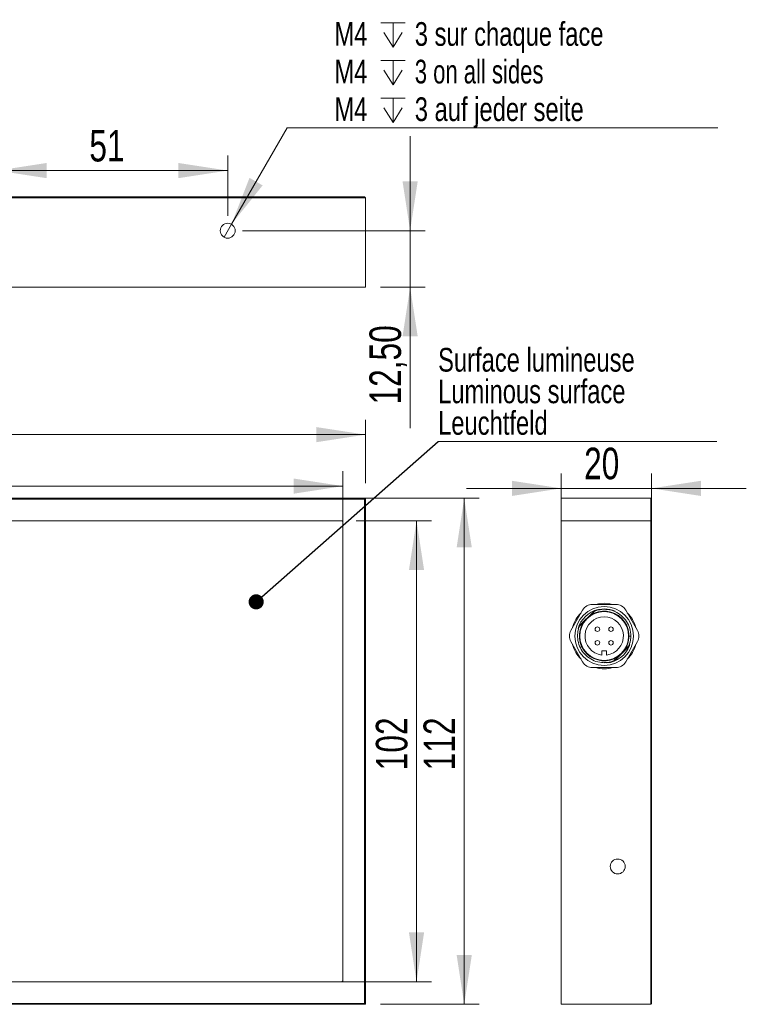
# Model space of a CAD drawing. Header units: millimetres. Extents: x 16 to 406, y 17 to 284.
# Tile 19 of 29: x 251 to 300, y 124 to 190. Entities that reach past the tile are written whole.
import ezdxf

# ---------------------------------------------------------------- set-up
doc = ezdxf.new("R2010")
doc.units = ezdxf.units.MM
doc.styles.add('SLDTEXTSTYLE0', font='TXT', dxfattribs={"width": 0.75})
doc.styles.add('SLDTEXTSTYLE1', font='TXT', dxfattribs={"width": 0.696429})
doc.dimstyles.new('SLDDIMSTYLE0', dxfattribs={"dimtxt": 2.116667, "dimasz": 3.302, "dimexe": 0, "dimexo": 0.0625, "dimgap": 0.529167, "dimtad": 1, "dimtoh": 1, "dimlfac": 3.3, "dimrnd": 1e-09, "dimzin": 12, "dimdsep": 46, "dimtxsty": 'SLDTEXTSTYLE0', "dimsah": 1, "dimcen": 0.09, "dimadec": 0, "dimazin": 0, "dimtfac": 1, "dimtofl": 0, "dimtmove": 0, "dimatfit": 3, "dimfxl": 0, "dimtolj": 1, "dimtzin": 12, "dimarcsym": 0})
doc.dimstyles.new('SLDDIMSTYLE1', dxfattribs={"dimtxt": 0, "dimasz": 1.016, "dimexe": 0, "dimexo": 0.0625, "dimgap": 0, "dimtad": 0, "dimtih": 1, "dimtoh": 1, "dimdec": 0, "dimrnd": 1e-09, "dimzin": 0, "dimdsep": 46, "dimtxsty": 'Standard', "dimblk1": 'DOT', "dimblk2": 'DOT', "dimsah": 1, "dimcen": 0.09, "dimadec": 0, "dimazin": 0, "dimtfac": 1.016, "dimtdec": 0, "dimtofl": 0, "dimtmove": 0, "dimatfit": 3, "dimldrblk": 'DOT', "dimfxl": 0, "dimtolj": 1, "dimtzin": 0, "dimarcsym": 0})
doc.dimstyles.new('SLDDIMSTYLE2', dxfattribs={"dimtxt": 2.116667, "dimasz": 3.302, "dimexe": 0, "dimexo": 0.0625, "dimgap": 0.529167, "dimtad": 1, "dimtoh": 1, "dimlfac": 3.3, "dimrnd": 1e-09, "dimzin": 12, "dimdsep": 46, "dimtxsty": 'SLDTEXTSTYLE0', "dimsah": 1, "dimcen": 0.09, "dimadec": 0, "dimazin": 0, "dimtfac": 1, "dimtofl": 0, "dimtmove": 0, "dimatfit": 3, "dimfxl": 0, "dimtolj": 1, "dimtzin": 12, "dimarcsym": 0})
doc.dimstyles.new('SLDDIMSTYLE3', dxfattribs={"dimtxt": 1.5875, "dimasz": 3.302, "dimexe": 0, "dimexo": 0.0625, "dimgap": 0.396875, "dimtad": 0, "dimtih": 1, "dimtoh": 1, "dimlfac": 3.3, "dimrnd": 1e-09, "dimzin": 12, "dimdsep": 46, "dimtxsty": 'SLDTEXTSTYLE0', "dimsah": 1, "dimcen": 0.09, "dimadec": 0, "dimazin": 0, "dimtfac": 1, "dimtmove": 0, "dimatfit": 3, "dimfxl": 0, "dimtolj": 1, "dimtzin": 12, "dimarcsym": 0})

# ---------------------------------------------------------------- blocks, each defined once
blk = doc.blocks.new('*D85')
at = {"color": 7, "linetype": 'Continuous', "lineweight": 0}
for p, q in [((273.346, 156.686), (278.402, 156.686)), ((277.402, 156.686), (277.402, 125.777)), ((273.346, 125.777), (278.402, 125.777))]:
    blk.add_line(p, q, dxfattribs=at)
for points in [[(277.402, 156.686), (276.894, 153.384), (277.91, 153.384)], [(277.402, 125.777), (277.91, 129.079), (276.894, 129.079)]]:
    blk.add_solid(points, dxfattribs=at)
at = {"color": 7, "linetype": 'Continuous', "lineweight": 0, "insert": (274.674, 139.955), "char_height": 2.1167, "attachment_point": 1, "rotation": 90, "style": 'SLDTEXTSTYLE0'}
blk.add_mtext('102', dxfattribs=at)
blk = doc.blocks.new('*D86')
at = {"color": 7, "linetype": 'Continuous', "lineweight": 0}
for p, q in [((273.467, 158.201), (281.601, 158.201)), ((280.601, 124.261), (280.601, 158.201)), ((274.982, 124.261), (281.601, 124.261))]:
    blk.add_line(p, q, dxfattribs=at)
for points in [[(280.601, 158.201), (280.093, 154.899), (281.109, 154.899)], [(280.601, 124.261), (281.109, 127.563), (280.093, 127.563)]]:
    blk.add_solid(points, dxfattribs=at)
at = {"color": 7, "linetype": 'Continuous', "lineweight": 0, "insert": (277.872, 139.955), "char_height": 2.1167, "attachment_point": 1, "rotation": 90, "style": 'SLDTEXTSTYLE0'}
blk.add_mtext('112', dxfattribs=at)
blk = doc.blocks.new('*D87')
at = {"color": 7, "linetype": 'Continuous', "lineweight": 0}
for p, q in [((210.649, 157.564), (210.649, 160.009)), ((272.467, 157.564), (272.467, 160.009)), ((272.467, 159.009), (210.649, 159.009))]:
    blk.add_line(p, q, dxfattribs=at)
for points in [[(210.649, 159.009), (213.951, 158.501), (213.951, 159.517)], [(272.467, 159.009), (269.165, 159.517), (269.165, 158.501)]]:
    blk.add_solid(points, dxfattribs=at)
at = {"color": 7, "linetype": 'Continuous', "lineweight": 0, "insert": (239.196, 161.738), "char_height": 2.1167, "attachment_point": 1, "style": 'SLDTEXTSTYLE0'}
blk.add_mtext('204', dxfattribs=at)
blk = doc.blocks.new('*D88')
at = {"color": 7, "linetype": 'Continuous', "lineweight": 0}
for p, q in [((209.134, 157.686), (209.134, 163.461)), ((273.982, 159.201), (273.982, 163.461)), ((209.134, 162.461), (273.982, 162.461))]:
    blk.add_line(p, q, dxfattribs=at)
for points in [[(209.134, 162.461), (212.436, 161.953), (212.436, 162.969)], [(273.982, 162.461), (270.68, 162.969), (270.68, 161.953)]]:
    blk.add_solid(points, dxfattribs=at)
at = {"color": 7, "linetype": 'Continuous', "lineweight": 0, "insert": (239.196, 165.19), "char_height": 2.1167, "attachment_point": 1, "style": 'SLDTEXTSTYLE0'}
blk.add_mtext('214', dxfattribs=at)
blk = doc.blocks.new('SW_NOTE_6')
at = {"color": 0, "linetype": 'Continuous', "lineweight": 0}
for p, q in [((0, 0), (18.692, 0)), ((18.692, 0), (0, 0)), ((0, 0), (18.692, 0)), ((18.692, 0), (0, 0)), ((0, 0), (18.692, 0)), ((18.692, 0), (0, 0))]:
    blk.add_line(p, q, dxfattribs=at)
at = {"color": 0, "linetype": 'Continuous', "lineweight": 0, "char_height": 1.5875, "attachment_point": 1, "style": 'SLDTEXTSTYLE0'}
for s, insert in [('Surface lumineuse', (0.003, 6.281)), ('Luminous surface', (0.003, 4.164)), ('Leuchtfeld', (0.003, 2.048))]:
    blk.add_mtext(s, dxfattribs=dict(at, insert=insert))
blk = doc.blocks.new('_DOT')
at = {"color": 0, "linetype": 'ByBlock', "lineweight": -2}
blk.add_line((-0.5, 0), (-1, 0), dxfattribs=at)
at = {"color": 0, "linetype": 'ByBlock', "const_width": 0.5}
blk.add_lwpolyline([(-0.25, 0, 1), (0.25, 0, 1)], format="xyb", close=True, dxfattribs=at)
blk = doc.blocks.new('*D94')
at = {"color": 7, "linetype": 'Continuous', "lineweight": 0}
for p, q in [((249.285, 177.135), (249.285, 181.168)), ((264.74, 177.135), (264.74, 181.168)), ((249.285, 180.168), (264.74, 180.168))]:
    blk.add_line(p, q, dxfattribs=at)
for points in [[(249.285, 180.168), (252.587, 179.66), (252.587, 180.676)], [(264.74, 180.168), (261.438, 180.676), (261.438, 179.66)]]:
    blk.add_solid(points, dxfattribs=at)
at = {"color": 7, "linetype": 'Continuous', "lineweight": 0, "insert": (255.459, 182.896), "char_height": 2.1167, "attachment_point": 1, "style": 'SLDTEXTSTYLE0'}
blk.add_mtext('51', dxfattribs=at)
blk = doc.blocks.new('*D95')
at = {"color": 7, "linetype": 'Continuous', "lineweight": 0}
for p, q in [((276.973, 176.135), (276.973, 182.485)), ((265.74, 176.135), (277.973, 176.135)), ((276.973, 176.135), (276.973, 172.347)), ((274.982, 172.347), (277.973, 172.347)), ((276.973, 172.347), (276.973, 162.897))]:
    blk.add_line(p, q, dxfattribs=at)
for points in [[(276.973, 176.135), (277.481, 179.437), (276.465, 179.437)], [(276.973, 172.347), (276.465, 169.045), (277.481, 169.045)]]:
    blk.add_solid(points, dxfattribs=at)
at = {"color": 7, "linetype": 'Continuous', "lineweight": 0, "insert": (274.245, 164.484), "char_height": 2.1167, "attachment_point": 1, "rotation": 90, "style": 'SLDTEXTSTYLE0'}
blk.add_mtext('12,50', dxfattribs=at)
blk = doc.blocks.new('SW_SYMBOL_HOLE_DEPTH')
at = {"color": 0, "linetype": 'Continuous', "lineweight": 0}
for p, q in [((0, 875), (800, 875)), ((400, 875), (400, 75)), ((100, 555), (400, 75)), ((700, 555), (400, 75))]:
    blk.add_line(p, q, dxfattribs=at)
blk = doc.blocks.new('*D97')
at = {"color": 7, "linetype": 'Continuous', "lineweight": 0}
for p, q in [((264.99, 176.568), (268.72, 183.03)), ((268.72, 183.03), (297.614, 183.03)), ((264.49, 175.702), (264.99, 176.568))]:
    blk.add_line(p, q, dxfattribs=at)
blk.add_solid([(264.99, 176.568), (267.08, 179.173), (266.201, 179.681)], dxfattribs=at)
at = {"color": 7, "linetype": 'Continuous', "lineweight": 0, "xscale": 0.002027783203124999, "yscale": 0.002027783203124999, "zscale": 0.002027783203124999}
for p in [(275.014, 188.294), (275.014, 185.772), (275.014, 183.25)]:
    blk.add_blockref('SW_SYMBOL_HOLE_DEPTH', p, dxfattribs=at)
at = {"color": 7, "linetype": 'Continuous', "lineweight": 0, "char_height": 1.5875, "attachment_point": 1}
for s, insert, style in [('3 sur chaque face', (277.285, 190.121), 'SLDTEXTSTYLE0'), ('M4', (271.895, 190.121), 'SLDTEXTSTYLE0'), ('M4', (271.895, 187.598), 'SLDTEXTSTYLE0'), ('3 on all sides', (277.285, 187.598), 'SLDTEXTSTYLE1'), ('M4', (271.895, 185.076), 'SLDTEXTSTYLE0'), ('3 auf jeder seite', (277.285, 185.076), 'SLDTEXTSTYLE0')]:
    blk.add_mtext(s, dxfattribs=dict(at, insert=insert, style=style))
blk = doc.blocks.new('*D98')
at = {"color": 7, "linetype": 'Continuous', "lineweight": 0}
for p, q in [((287.109, 157.686), (287.109, 159.858)), ((293.169, 157.686), (293.169, 159.858)), ((287.109, 158.858), (280.759, 158.858)), ((293.169, 158.858), (287.109, 158.858)), ((293.169, 158.858), (299.519, 158.858))]:
    blk.add_line(p, q, dxfattribs=at)
for points in [[(287.109, 158.858), (283.807, 159.366), (283.807, 158.35)], [(293.169, 158.858), (296.471, 158.35), (296.471, 159.366)]]:
    blk.add_solid(points, dxfattribs=at)
at = {"color": 7, "linetype": 'Continuous', "lineweight": 0, "insert": (288.64, 161.586), "char_height": 2.1167, "attachment_point": 1, "style": 'SLDTEXTSTYLE0'}
blk.add_mtext('20', dxfattribs=at)

msp = doc.modelspace()

# ---------------------------------------------------------------- linework, layer by layer
at = {"color": 7, "linetype": 'Continuous', "lineweight": 15}
for p, q in [((210.6487, 178.4073), (272.4669, 178.4073)), ((272.4669, 178.3467), (210.6487, 178.3467)), ((272.4669, 178.4073), (272.4669, 178.3467)), ((272.4669, 178.4073), (273.9214, 178.4073)), ((273.982, 178.3467), (272.4669, 178.3467)), ((273.982, 178.3467), (273.9214, 178.4073)), ((273.982, 172.3467), (273.982, 178.3467)), ((210.6487, 172.3467), (273.982, 172.3467)), ((210.6487, 158.2008), (272.4669, 158.2008)), ((272.4669, 158.1402), (210.6487, 158.1402)), ((272.4669, 158.2008), (272.4669, 158.1402)), ((272.4669, 158.1402), (272.4669, 158.2008)), ((272.4669, 158.2008), (273.982, 158.2008)), ((272.4669, 156.6856), (272.4669, 158.1402)), ((272.4669, 125.7765), (272.4669, 158.1402)), ((273.9214, 158.1402), (272.4669, 158.1402)), ((273.982, 158.2008), (273.9214, 158.1402)), ((273.9214, 156.6856), (273.9214, 158.1402)), ((273.982, 158.2008), (273.982, 156.6856)), ((287.1089, 158.2008), (287.1089, 156.6856)), ((287.1089, 158.2008), (293.1089, 158.2008)), ((293.1089, 156.6856), (293.1089, 158.2008)), ((293.1089, 158.2008), (293.1695, 158.1402)), ((293.1695, 158.1402), (293.1695, 156.6856)), ((272.4669, 156.6856), (209.1941, 156.6856)), ((210.7699, 156.6856), (272.3457, 156.6856)), ((272.4669, 156.5644), (272.4669, 125.8977)), ((273.9214, 156.6856), (273.982, 156.6856)), ((273.9214, 125.7765), (273.9214, 156.6856)), ((273.982, 156.6856), (273.982, 125.7765)), ((287.1089, 156.6856), (287.1089, 124.2614)), ((287.1089, 156.6856), (293.1089, 156.6856)), ((287.1089, 156.6856), (293.1089, 156.6856)), ((293.1089, 125.7765), (293.1089, 156.6856)), ((293.1089, 156.6856), (293.1695, 156.6856)), ((293.1695, 156.6856), (293.1089, 156.6856)), ((293.1695, 156.6856), (293.1695, 125.7765)), ((287.757, 149.3371), (288.5443, 150.7008)), ((289.2159, 150.5436), (288.4025, 149.7302)), ((289.2004, 151.0796), (290.775, 151.0796)), ((289.4519, 150.664), (289.2721, 150.5968)), ((291.431, 150.7008), (292.2183, 149.3371)), ((288.6069, 149.8917), (288.8306, 150.1154)), ((288.8306, 150.1154), (289.0543, 150.3391)), ((288.5443, 147.2159), (287.757, 148.5796)), ((292.2183, 148.5796), (291.431, 147.2159)), ((291.6543, 148.9583), (291.7755, 148.9583)), ((289.8362, 147.9735), (289.8362, 147.6794)), ((290.1392, 147.9735), (289.8362, 147.9735)), ((290.1392, 147.6794), (290.1392, 147.9735)), ((290.7595, 147.3731), (291.5729, 148.1865)), ((291.3685, 148.025), (291.1448, 147.8013)), ((291.1448, 147.8013), (290.921, 147.5776)), ((290.775, 146.8371), (289.2004, 146.8371)), ((210.6487, 125.7765), (273.9214, 125.7765)), ((272.3457, 125.7765), (210.7699, 125.7765)), ((273.9214, 125.7765), (272.4669, 125.7765)), ((273.9214, 124.322), (273.9214, 125.7765)), ((273.9214, 125.7765), (273.982, 125.7765)), ((273.982, 125.7765), (273.9214, 125.7765)), ((273.982, 125.7765), (273.982, 124.2614)), ((293.1089, 124.2614), (293.1089, 125.7765)), ((293.1695, 125.7765), (293.1089, 125.7765)), ((293.1695, 125.7765), (293.1695, 124.322)), ((210.6487, 124.322), (272.4669, 124.322)), ((272.4669, 124.2614), (210.6487, 124.2614)), ((272.4669, 124.322), (272.4669, 124.2614)), ((272.4669, 124.322), (273.9214, 124.322)), ((273.982, 124.2614), (272.4669, 124.2614)), ((273.982, 124.2614), (273.9214, 124.322)), ((287.1089, 124.2614), (293.1089, 124.2614)), ((293.1089, 124.2614), (293.1695, 124.322))]:
    msp.add_line(p, q, dxfattribs=at)
at = {"color": 7, "linetype": 'Continuous', "lineweight": 15, "flags": 128}
for points in [[(289.4157, 151.0796), (289.6062, 151.1219), (289.9877, 151.1553)], [(289.9877, 150.7765), (289.6436, 150.7437), (289.6189, 150.7387)], [(289.9877, 151.1553), (290.3692, 151.1219), (290.5596, 151.0796)], [(288.3475, 149.67), (288.2981, 149.5431), (288.2602, 149.419)], [(291.6288, 148.2491), (291.7252, 148.5368), (291.7535, 148.6784)]]:
    msp.add_lwpolyline(points, dxfattribs=at)
at = {"color": 7, "linetype": 'Continuous', "lineweight": 15}
for centre, radius in [((264.7396, 176.1346), 0.5), ((289.9877, 148.9583), 1.9697), ((289.9877, 148.9583), 1.6364), ((289.5331, 149.4129), 0.1515), ((290.4422, 149.4129), 0.1515), ((289.5331, 148.5038), 0.1515), ((290.4422, 148.5038), 0.1515), ((290.8968, 133.5038), 0.5)]:
    msp.add_circle(centre, radius, dxfattribs=at)
for centre, radius, start, end in [((272.3457, 156.5644), 0.1212, 0, 90), ((289.9877, 148.9583), 1.8182, 102.789733, 164.389322), ((289.2004, 150.322), 0.7576, 90, 150), ((289.9877, 148.9583), 1.6667, 325.942499, 124.057501), ((289.7515, 150.0079), 0.7576, 117.873136, 135), ((289.9877, 148.9583), 1.8182, 66.130723, 90), ((290.775, 150.322), 0.7576, 30, 90), ((289.9877, 148.9583), 2.197, 134.909815, 165.090185), ((289.9877, 148.9583), 1.6667, 145.942499, 304.057501), ((289.9877, 148.9583), 1.2879, 276.756327, 263.243673), ((289.9877, 148.9583), 2.197, 14.909815, 45.090185), ((288.4131, 148.9583), 0.7576, 150, 210), ((288.9381, 149.1945), 0.7576, 135, 152.349437), ((291.5623, 148.9583), 0.7576, 330, 30), ((289.9877, 148.9583), 2.197, 194.909815, 225.090185), ((289.9877, 148.9583), 1.8182, 275.323624, 339.083989), ((289.9877, 148.9583), 2.197, 314.909815, 345.090185), ((291.0372, 148.7222), 0.7576, 315, 332.349437), ((289.9877, 148.9583), 1.7879, 270, 293.373219), ((290.2238, 147.9088), 0.7576, 298.143834, 315), ((289.2004, 147.5947), 0.7576, 210, 270), ((289.9877, 148.9583), 2.197, 254.909815, 285.090185), ((290.775, 147.5947), 0.7576, 270, 330), ((272.3457, 125.8977), 0.1212, 270, 0)]:
    msp.add_arc(centre, radius, start, end, dxfattribs=at)
for points, knots in [([(289.3399, 150.6248), (289.3184, 150.6033), (289.2795, 150.5644), (289.2217, 150.5065), (289.167, 150.4518), (289.1112, 150.396), (289.0733, 150.3581), (289.0543, 150.3391)], [0, 0, 0, 0, 0.2340375, 0.4244807, 0.615289, 0.8073842, 1, 1, 1, 1]), ([(289.3399, 150.6248), (289.4612, 150.6633), (289.7441, 150.7533), (290.2214, 150.7546), (290.7221, 150.6163), (291.1637, 150.338), (291.5057, 149.9466), (291.7325, 149.4743), (291.7613, 149.1294), (291.7755, 148.9583)], [0, 0, 0, 0, 0.10994426, 0.25649481, 0.40612546, 0.55522405, 0.7020255, 0.85213766, 1, 1, 1, 1]), ([(288.6069, 149.8917), (288.558, 149.8429), (288.4845, 149.7693), (288.3904, 149.6753), (288.3443, 149.6292), (288.3213, 149.6061)], [0, 0, 0, 0, 0.49646077, 0.74790392, 1, 1, 1, 1]), ([(290.6354, 147.2919), (290.5007, 147.2499), (290.2342, 147.1668), (289.7783, 147.1635), (289.3042, 147.2786), (288.855, 147.5432), (288.4991, 147.9239), (288.2659, 148.3896), (288.1768, 148.9023), (288.2202, 149.3166), (288.2988, 149.5416), (288.3213, 149.6061)], [0, 0, 0, 0, 0.1022367, 0.2022374, 0.3275894, 0.453053, 0.5761297, 0.7020397, 0.826613, 0.95032, 1, 1, 1, 1]), ([(291.7673, 148.9583), (291.7671, 148.867), (291.7665, 148.6453), (291.6957, 148.4345), (291.6541, 148.3106)], [0, 0, 0, 0, 0.4121575, 1, 1, 1, 1]), ([(291.3685, 148.025), (291.4173, 148.0738), (291.4909, 148.1474), (291.5849, 148.2414), (291.631, 148.2875), (291.6541, 148.3106)], [0, 0, 0, 0, 0.4964608, 0.7479039, 1, 1, 1, 1]), ([(290.6354, 147.2919), (290.6461, 147.3026), (290.6675, 147.324), (290.7069, 147.3634), (290.7536, 147.4101), (290.8084, 147.4649), (290.8641, 147.5207), (290.9021, 147.5586), (290.921, 147.5776)], [0, 0, 0, 0, 0.1169934, 0.2340499, 0.42449, 0.6152952, 0.8073873, 1, 1, 1, 1])]:
    msp.add_open_spline(points, degree=3, knots=knots, dxfattribs=at)

# ---------------------------------------------------------------- block references
at = {"color": 7, "linetype": 'Continuous', "lineweight": 0}
msp.add_blockref('SW_NOTE_6', (278.8456, 161.9924), dxfattribs=at)

# ---------------------------------------------------------------- dimensions: what is measured, and where the dimension line sits
dim = msp.add_diameter_dim_2p(p1=(264.4896, 175.7015), p2=(264.9896, 176.5676), text='M4{\\fGDT;x}3 sur chaque face\\PM4{\\fGDT;x}3 on all sides\\PM4{\\fGDT;x}3 auf jeder seite', dimstyle='SLDDIMSTYLE3', override={"dimpost": '<>'}, dxfattribs=at)
dim.commit()
dim.dimension.update_dxf_attribs({"geometry": '*D97', "text_midpoint": (283.9608, 186.8132), "dimtype": 163})
for base, p1, p2, dimstyle, picture, middle in [((264.7396, 180.1677), (249.2851, 176.1346), (264.7396, 176.1346), 'SLDDIMSTYLE0', '*D94', (257.0212, 180.1677)), ((273.982, 162.4612), (209.1335, 156.6856), (273.982, 158.2008), 'SLDDIMSTYLE0', '*D88', (241.5412, 162.4612)), ((210.6487, 159.0094), (272.4669, 156.5644), (210.6487, 156.5644), 'SLDDIMSTYLE0', '*D87', (241.5412, 159.0094)), ((287.1089, 158.8579), (293.1695, 156.6856), (287.1089, 156.6856), 'SLDDIMSTYLE2', '*D98', (290.2029, 158.8579))]:
    dim = msp.add_linear_dim(base=base, p1=p1, p2=p2, dimstyle=dimstyle, dxfattribs=at)
    dim.commit()
    dim.dimension.update_dxf_attribs({"geometry": picture, "text_midpoint": middle, "dimtype": 160})
for base, p1, p2, dimstyle, picture, middle in [((276.9732, 172.3467), (264.7396, 176.1346), (273.982, 172.3467), 'SLDDIMSTYLE2', '*D95', (276.9732, 168.0006)), ((280.6008, 158.2008), (273.982, 124.2614), (272.4669, 158.2008), 'SLDDIMSTYLE0', '*D86', (280.6008, 142.3001)), ((277.4025, 125.7765), (272.3457, 156.6856), (272.3457, 125.7765), 'SLDDIMSTYLE0', '*D85', (277.4025, 142.3001))]:
    dim = msp.add_linear_dim(base=base, p1=p1, p2=p2, angle=90, dimstyle=dimstyle, dxfattribs=at)
    dim.commit()
    dim.dimension.update_dxf_attribs({"geometry": picture, "text_midpoint": middle, "dimtype": 160})

# ---------------------------------------------------------------- leaders
msp.add_leader([(266.6486, 151.2481), (278.8456, 161.9924)], dimstyle='SLDDIMSTYLE1', dxfattribs=at)

doc.saveas('drawing.dxf')
